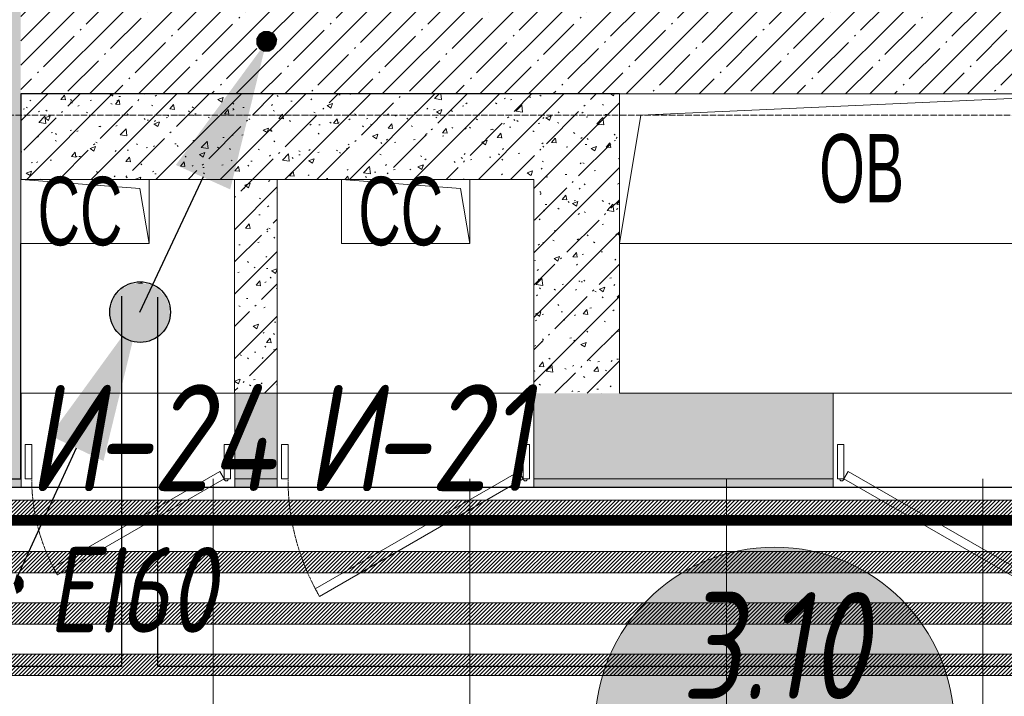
# Model space of a CAD drawing. Header units: millimetres. Extents: x -521669 to 178656, y -69521 to 500758.
# Tile 111 of 256: x -183655 to -181353, y 468655 to 470237. Entities that reach past the tile are written whole.
import ezdxf
from ezdxf import colors
from ezdxf.entities.mleader import LeaderData, LeaderLine
from ezdxf.enums import TextEntityAlignment as Align
from ezdxf.math import Vec2, Vec3

# ---------------------------------------------------------------- set-up
doc = ezdxf.new("R2010")
doc.units = ezdxf.units.MM
for name, pattern in [('( Hidden )', [0.375, 0.25, -0.125]), ('-D1-02х01', [3, 2, -1]), ('-D1-03x03', [6, 3, -3]), ('-D1d1-15x02', [19, 15, -2, 0, -2]), ('DASHDOT', [25.4, 12.7, -6.35, 0, -6.35])]:
    doc.linetypes.add(name, pattern=pattern)
doc.layers.get('Defpoints').update_dxf_attribs({"color": 31})
for name, color, linetype, lineweight in [('_0', 7, 'Continuous', 13), ('A-DETL-GENF', 7, 'Continuous', 5), ('A-DOOR', 7, 'Continuous', 5), ('A-DOOR-IDEN', 7, 'Continuous', 9), ('A-GENM-HDLN', 7, '-D1-03x03', 5), ('A-WALL', 7, 'Continuous', 5), ('A-WALL-FNSH', 8, 'Continuous', 5), ('dim_pot', 183, 'Continuous', 9), ('dim_razv', 93, 'DASHDOT', 9), ('I-WALL', 7, 'Continuous', 5), ('M-EQPM', 7, 'Continuous', 5), ('M-EQPM-IDEN', 7, 'Continuous', 5), ('ob_pomeshen', 62, 'Continuous', 13), ('pot', 183, 'Continuous', 15), ('pot sh', 183, 'Continuous', 15), ('S-GRID', 7, 'Continuous', 5)]:
    doc.layers.add(name, color=color, linetype=linetype, lineweight=lineweight)
doc.layers.add('PDF16_0', color=30, linetype='Continuous', true_color=0xff7f00)
doc.layers.add('PDF16_Выноски', color=7, linetype='Continuous')
doc.layers.add('PDF16_Стояк', color=5, linetype='Continuous')
doc.layers.add('pol', color=7, linetype='Continuous', lineweight=15, true_color=0x738991)
doc.layers.add('Сводный план', color=1, linetype='Continuous', lineweight=0, true_color=0xff0000)
doc.styles.add('Arial Narrow_4', font='txt', dxfattribs={"width": 0.75, "height": 200})
doc.styles.add('fl_iso paper', font='isocpeur.ttf', dxfattribs={"width": 0.8, "oblique": 10})
doc.styles.add('In tre', font='isocpeur.ttf', dxfattribs={"width": 0.8, "oblique": 10})
pattern_1 = [(45, (-192252.935, 459363.33), (-57.02463, 57.02463), []), (45, (-192195.91, 459363.33), (-57.02463, 57.02463), [100.806, -20.161, 3.353, -16.808])]
pattern_2 = [(45, (-192252.93, 459363.33), (-75.43415, 75.43415), [106.68, -17.78, 3.556, -17.78]), (45, (-192252.93, 459438.71), (-75.43415, 75.43415), []), (50, (-192252.93, 459363.33), (127.5292, -11.1576), [13.335, -146.685]), (355, (-192252.93, 459363.33), (-24.6697, 133.74), [10.668, -117.348]), (100.451, (-192242.31, 459362.4), (102.8597, 122.5818), [11.333, -124.663]), (46.184, (-192252.93, 459398.89), (189.7552, -29.4304), [20.002, -220.027]), (96.636, (-192237.12, 459396.43), (166.1822, 173.1996), [17, -186.995]), (351.184, (-192252.93, 459398.89), (166.184, 173.1976), [16.002, -176.022]), (21, (-192235.15, 459390), (106.13027, -71.586), [13.335, -146.685]), (326, (-192235.15, 459390), (43.2619, 128.9318), [10.668, -117.348]), (71.451, (-192226.31, 459384.03), (149.392, 57.34505), [11.333, -124.663]), (37.5, (-192252.935, 459363.327), (2.16223, 59.18836), [3.353, -112.573, 3.353, -115.773, -117.793]), (37.5, (-192252.935, 459363.327), (2.16223, 59.18836), [-235.052, 3.353, -114.44]), (7.5, (-192252.935, 459363.327), (46.77386, 70.12615), [3.353, -64.567, 3.353, -109.906, -44.894]), (7.5, (-192252.935, 459363.327), (46.77386, 70.12615), [-181.178, 3.353, -41.542]), (327.5, (-192292.584, 459363.327), (94.91367, -4.01009), [3.353, -41.097, 3.353, -135.331, -184.023]), (327.5, (-192292.584, 459363.327), (94.91367, -4.01009), [-183.134, 3.353, -180.67]), (317.5, (-192310.36, 459363.33), (103.69057, 17.7988), [3.353, -54.432, 3.353, -88.748, -130.683]), (317.5, (-192310.36, 459363.33), (103.69057, 17.7988), [-149.885, 3.353, -127.33])]

# ---------------------------------------------------------------- blocks, each defined once
blk = doc.blocks.new('помещение')
at = {"linetype": 'ByBlock', "true_color": 0xffffff}
h = blk.add_hatch(color=7, dxfattribs=at)
h.dxf.hatch_style = 1
edge = h.paths.add_edge_path()
edge.add_arc((0, 0), 420, 0, 360)
at = {"color": 0}
blk.add_line((-420, 0), (420, 0), dxfattribs=at)
blk.add_circle((0, 0), 420, dxfattribs=at)
at = {"linetype": 'ByBlock', "style": 'fl_iso paper', "oblique": 10, "width": 0.8}
for tag, p in [('TXT1', (0, 190)), ('TXT2', (0, -180))]:
    blk.add_attdef(tag, text='', height=250, dxfattribs=at).set_placement(p, align=Align.MIDDLE_CENTER)
blk = doc.blocks.new('jkhgfd345')
at = {"layer": 'PDF16_0', "lineweight": 25}
for points in [[(8885.8, 10177), (8885.8, 9311.3), (7296.2, 9311.3)], [(6942.7, 19556), (14188.1, 19556), (14188.1, 17521.8), (13775.3, 17521.8), (13775.3, 17352.5), (14393.4, 17352.5), (14393.4, 19556), (17907.1, 19556), (17907.1, 12359.3), (17907.1, 9309.1), (14514, 9311.3), (14514, 11521.1), (13622.9, 11521.1), (13622.9, 13256.7), (13307.5, 13256.7), (13307.5, 11521.1), (12839.8, 11521.1), (12839.8, 12585.8), (11578.2, 12585.8), (11578.2, 11178.2), (14027.2, 11178.2), (14027.2, 9311.3), (8970.5, 9311.3), (8970.5, 10174.9)]]:
    blk.add_lwpolyline(points, dxfattribs=at)
at = {"layer": 'PDF16_Выноски', "transparency": 33554559}
for points in [[(9224.5, 10771.8), (9207.5, 10790.8), (9201.2, 10780.2)], [(9201.2, 10780.2), (9201.2, 10765.4), (9224.5, 10771.8)], [(9218.1, 10797.2), (9224.5, 10771.8), (9207.5, 10790.8)], [(9230.8, 10797.2), (9218.1, 10797.2), (9224.5, 10771.8)], [(9224.5, 10771.8), (9243.5, 10790.8), (9230.8, 10797.2)], [(9249.9, 10778.1), (9224.5, 10771.8), (9243.5, 10790.8)], [(9247.8, 10765.4), (9249.9, 10778.1), (9224.5, 10771.8)], [(9201.2, 10765.4), (9224.5, 10771.8), (9207.5, 10754.8)], [(9224.5, 10771.8), (9207.5, 10754.8), (9218.1, 10748.5)], [(9218.1, 10748.5), (9230.8, 10748.5), (9224.5, 10771.8)], [(9230.8, 10748.5), (9224.5, 10771.8), (9241.4, 10754.8)], [(9224.5, 10771.8), (9241.4, 10754.8), (9247.8, 10765.4)], [(8633.9, 9503.9), (8650.9, 9520.8), (8640.3, 9527.2)], [(8657.2, 9510.2), (8633.9, 9503.9), (8650.9, 9520.8)], [(8657.2, 9497.5), (8657.2, 9510.2), (8633.9, 9503.9)], [(8640.3, 9480.6), (8633.9, 9503.9), (8650.9, 9486.9)], [(8633.9, 9503.9), (8650.9, 9486.9), (8657.2, 9497.5)]]:
    blk.add_solid(points, dxfattribs=at)
at = {"layer": 'PDF16_Стояк', "lineweight": 30}
for points in [[(9076.3, 10456.4), (8928.1, 10138.9)], [(8780, 9821.4), (8633.9, 9503.9)]]:
    blk.add_lwpolyline(points, dxfattribs=at)
at = {"layer": 'PDF16_Стояк', "lineweight": 25}
blk.add_circle((8929.2, 10139.9), 70.9, dxfattribs=at)
at = {"layer": 'PDF16_Стояк', "transparency": 33554559}
for points in [[(9224.5, 10771.8), (9139.8, 10426.7), (9012.8, 10483.9)], [(8900.6, 10202.4), (8964.1, 10198.1), (8894.3, 10198.1)], [(8907, 10204.5), (8957.8, 10202.4), (8900.6, 10202.4)], [(8957.8, 10202.4), (8900.6, 10202.4), (8964.1, 10198.1)], [(8913.3, 10206.6), (8951.4, 10204.5), (8907, 10204.5)], [(8951.4, 10204.5), (8907, 10204.5), (8957.8, 10202.4)], [(8919.7, 10206.6), (8945.1, 10206.6), (8913.3, 10206.6)], [(8945.1, 10206.6), (8913.3, 10206.6), (8951.4, 10204.5)], [(8932.4, 10208.7), (8936.6, 10206.6), (8919.7, 10206.6)], [(8936.6, 10206.6), (8919.7, 10206.6), (8945.1, 10206.6)], [(8871, 10177), (8991.6, 10170.6), (8866.8, 10170.6)], [(8873.1, 10181.2), (8987.4, 10177), (8871, 10177)], [(8987.4, 10177), (8871, 10177), (8991.6, 10170.6)], [(8879.5, 10185.4), (8983.2, 10181.2), (8873.1, 10181.2)], [(8983.2, 10181.2), (8873.1, 10181.2), (8987.4, 10177)], [(8883.7, 10191.8), (8978.9, 10185.4), (8879.5, 10185.4)], [(8978.9, 10185.4), (8879.5, 10185.4), (8983.2, 10181.2)], [(8887.9, 10196), (8974.7, 10191.8), (8883.7, 10191.8)], [(8974.7, 10191.8), (8883.7, 10191.8), (8978.9, 10185.4)], [(8894.3, 10198.1), (8970.5, 10196), (8887.9, 10196)], [(8970.5, 10196), (8887.9, 10196), (8974.7, 10191.8)], [(8964.1, 10198.1), (8894.3, 10198.1), (8970.5, 10196)], [(8862.5, 10157.9), (8998, 10151.6), (8860.4, 10151.6)], [(8864.6, 10164.3), (8995.9, 10157.9), (8862.5, 10157.9)], [(8995.9, 10157.9), (8862.5, 10157.9), (8998, 10151.6)], [(8866.8, 10170.6), (8993.8, 10164.3), (8864.6, 10164.3)], [(8993.8, 10164.3), (8864.6, 10164.3), (8995.9, 10157.9)], [(8991.6, 10170.6), (8866.8, 10170.6), (8993.8, 10164.3)], [(8928.1, 10138.9), (8843.5, 9791.7), (8718.6, 9851)], [(8860.4, 10151.6), (8998, 10145.2), (8858.3, 10145.2)], [(8998, 10145.2), (8858.3, 10145.2), (8998, 10138.9)], [(8858.3, 10145.2), (8998, 10138.9), (8858.3, 10138.9)], [(8998, 10138.9), (8858.3, 10138.9), (8998, 10132.5)], [(8858.3, 10138.9), (8998, 10132.5), (8858.3, 10132.5)], [(8998, 10132.5), (8858.3, 10132.5), (8998, 10124.1)], [(8858.3, 10132.5), (8998, 10124.1), (8860.4, 10124.1)], [(8998, 10151.6), (8860.4, 10151.6), (8998, 10145.2)], [(8998, 10124.1), (8860.4, 10124.1), (8995.9, 10117.7)], [(8860.4, 10124.1), (8995.9, 10117.7), (8862.5, 10117.7)], [(8995.9, 10117.7), (8862.5, 10117.7), (8993.8, 10111.4)], [(8862.5, 10117.7), (8993.8, 10111.4), (8864.6, 10111.4)], [(8993.8, 10111.4), (8864.6, 10111.4), (8991.6, 10105)], [(8864.6, 10111.4), (8991.6, 10105), (8866.8, 10105)], [(8991.6, 10105), (8866.8, 10105), (8987.4, 10100.8)], [(8866.8, 10105), (8987.4, 10100.8), (8871, 10100.8)], [(8987.4, 10100.8), (8871, 10100.8), (8983.2, 10094.4)], [(8871, 10100.8), (8983.2, 10094.4), (8873.1, 10094.4)], [(8983.2, 10094.4), (8873.1, 10094.4), (8978.9, 10090.2)], [(8873.1, 10094.4), (8978.9, 10090.2), (8879.5, 10090.2)], [(8978.9, 10090.2), (8879.5, 10090.2), (8974.7, 10086)], [(8879.5, 10090.2), (8974.7, 10086), (8883.7, 10086)], [(8974.7, 10086), (8883.7, 10086), (8970.5, 10081.7)], [(8883.7, 10086), (8970.5, 10081.7), (8887.9, 10081.7)], [(8970.5, 10081.7), (8887.9, 10081.7), (8964.1, 10077.5)], [(8887.9, 10081.7), (8964.1, 10077.5), (8894.3, 10077.5)], [(8964.1, 10077.5), (8894.3, 10077.5), (8957.8, 10075.4)], [(8894.3, 10077.5), (8957.8, 10075.4), (8900.6, 10075.4)], [(8957.8, 10075.4), (8900.6, 10075.4), (8951.4, 10071.1)], [(8900.6, 10075.4), (8951.4, 10071.1), (8907, 10071.1)], [(8951.4, 10071.1), (8907, 10071.1), (8945.1, 10071.1)], [(8907, 10071.1), (8945.1, 10071.1), (8913.3, 10071.1)], [(8913.3, 10071.1), (8919.7, 10069), (8936.6, 10069)], [(8913.3, 10071.1), (8945.1, 10071.1), (8936.6, 10069)], [(8919.7, 10069), (8936.6, 10069), (8932.4, 10069)]]:
    blk.add_solid(points, dxfattribs=at)
blk = doc.blocks.new('A_MEQ_DoorWall - ОВ-7391808-50_AS_M_L34')
at = {"layer": 'A-DOOR'}
for p, q in [((-5.6, 587.5), (-850, 100)), ((4.4, 570.2), (-5.6, 587.5)), ((245.6, 570.2), (255.6, 587.5)), ((255.6, 587.5), (1100, 100)), ((-840, 82.7), (4.4, 570.2)), ((1090, 82.7), (245.6, 570.2)), ((-875, 100), (-875, -100)), ((-850, 100), (-865, 100)), ((-865, 100), (-865, 20)), ((-850, 20), (-850, 100)), ((-850, 100), (-840, 82.7)), ((1100, 100), (1090, 82.7)), ((1115, 100), (1100, 100)), ((1100, 100), (1100, 20)), ((1115, 20), (1115, 100)), ((1125, 100), (1125, -100)), ((-865, 20), (-850, 20)), ((1100, 20), (1115, 20))]:
    blk.add_line(p, q, dxfattribs=at)
at = {"layer": 'A-DOOR', "linetype": '-D1-02х01'}
for centre, start, end in [((-850, 100), 360, 30), ((1100, 100), 150, 180)]:
    blk.add_arc(centre, 975, start, end, dxfattribs=at)
at = {"layer": 'A-DOOR'}
for centre in [(-855, 100), (1105, 100)]:
    blk.add_arc(centre, 5, 0, 180, dxfattribs=at)
blk = doc.blocks.new('A_MEQ_OpeningShaft-Rectangular - СС-5234638-50_AS_M_L34')
at = {"layer": 'A-DETL-GENF'}
for p, q in [((0, 150), (300, 150)), ((21.4, 21.4), (0, 150)), ((0, 150), (300, 150)), ((0, 0), (0, 150)), ((0, 150), (21.4, 21.4)), ((300, 150), (300, 0)), ((300, 0), (300, 150)), ((300, 0), (0, 0)), ((300, 0), (21.4, 21.4)), ((21.4, 21.4), (300, 0))]:
    blk.add_line(p, q, dxfattribs=at)
at = {"layer": 'A-GENM-HDLN'}
for p, q in [((0, 150), (0, 0)), ((300, 150), (0, 150)), ((300, 0), (300, 150)), ((0, 0), (300, 0))]:
    blk.add_line(p, q, dxfattribs=at)
blk = doc.blocks.new('A_MEQ_OpeningShaft-Rectangular - ОВ-5047632-50_AS_M_L34')
at = {"layer": 'A-DETL-GENF'}
for p, q in [((1150, 0), (0, 0)), ((0, 0), (0, -350)), ((50, -50), (1150, 0)), ((1150, 0), (1150, -350)), ((0, -350), (50, -50)), ((0, -350), (1150, -350))]:
    blk.add_line(p, q, dxfattribs=at)
at = {"layer": 'A-GENM-HDLN'}
for p, q in [((1150, 0), (0, 0)), ((0, 0), (0, -350)), ((1150, -350), (1150, 0)), ((0, -350), (1150, -350))]:
    blk.add_line(p, q, dxfattribs=at)
blk = doc.blocks.new('A_MEQ_DoorWall - ОВ-7391856-50_AS_M_L34')
at = {"layer": 'A-DOOR'}
for p, q in [((326.3, 375), (-150, 100)), ((336.3, 357.7), (326.3, 375)), ((-140, 82.7), (336.3, 357.7)), ((-175, 100), (-175, -100)), ((-150, 100), (-165, 100)), ((-165, 100), (-165, 20)), ((-150, 20), (-150, 100)), ((-150, 100), (-140, 82.7)), ((415, 100), (400, 100)), ((400, 100), (400, 20)), ((415, 20), (415, 100)), ((425, 100), (425, -100)), ((-165, 20), (-150, 20)), ((400, 20), (415, 20))]:
    blk.add_line(p, q, dxfattribs=at)
at = {"layer": 'A-DOOR', "linetype": '-D1-02х01'}
blk.add_arc((-150, 100), 550, 360, 30, dxfattribs=at)
at = {"layer": 'A-DOOR'}
blk.add_arc((-155, 100), 5, 0, 180, dxfattribs=at)
blk = doc.blocks.new('A_MEQ_DoorWall - ОВ-7391898-50_AS_M_L34')
at = {"layer": 'A-DOOR'}
for p, q in [((289.7, 325), (-100, 100)), ((299.7, 307.7), (289.7, 325)), ((-90, 82.7), (299.7, 307.7)), ((-125, 100), (-125, -100)), ((-100, 100), (-115, 100)), ((-115, 100), (-115, 20)), ((-100, 20), (-100, 100)), ((-100, 100), (-90, 82.7)), ((365, 100), (350, 100)), ((350, 100), (350, 20)), ((365, 20), (365, 100)), ((375, 100), (375, -100)), ((-115, 20), (-100, 20)), ((350, 20), (365, 20))]:
    blk.add_line(p, q, dxfattribs=at)
at = {"layer": 'A-DOOR', "linetype": '-D1-02х01'}
blk.add_arc((-100, 100), 450, 360, 30, dxfattribs=at)
at = {"layer": 'A-DOOR'}
blk.add_arc((-105, 100), 5, 0, 180, dxfattribs=at)

msp = doc.modelspace()

# ---------------------------------------------------------------- hatches: boundary and pattern name
at = {"layer": '_0', "transparency": 33554534}
h = msp.add_hatch(color=252, dxfattribs=at)
h.dxf.hatch_style = 1
h.paths.add_polyline_path([(-154802.1, 458862.5), (-192753.7, 458862.5), (-192753.7, 488814.1), (-154802.1, 488814.1)])
h.paths.add_polyline_path([(-166902.9, 480313.3), (-166902.9, 478313.3), (-169852.9, 478313.3), (-169852.9, 469363.3), (-163702.9, 469363.3), (-163702.9, 467363.3), (-183952.9, 467363.3), (-183952.9, 467363.3), (-186002.9, 467363.3), (-186002.9, 469363.3), (-183852.9, 469363.3), (-183852.9, 473413.3), (-179002.9, 473413.3), (-179002.9, 471913.3), (-177352.9, 471913.3), (-177352.9, 478313.3), (-185752.9, 478313.3), (-185752.9, 480313.3), (-182952.9, 480313.3), (-166902.9, 480313.3)], flags=16)
at = {"layer": 'A-WALL'}
h = msp.add_hatch(dxfattribs=at)
h.set_pattern_fill('FP_1', color=256, style=0, pattern_type=2)
h.set_pattern_definition(pattern_1)
h.paths.add_polyline_path([(-183852.9, 469163.3), (-183652.9, 469163.3), (-183652.9, 478513.3), (-183852.9, 478513.3), (-183852.9, 469208.1)])
h = msp.add_hatch(dxfattribs=at)
h.set_pattern_fill('FP_1', color=256, style=0, pattern_type=2)
h.set_pattern_definition(pattern_1)
h.paths.add_polyline_path([(-179202.9, 470063.3), (-179002.9, 470063.3), (-179002.9, 470263.3), (-183652.9, 470263.3), (-183652.9, 470063.3), (-179731.4, 470063.3)])
at = {"layer": 'I-WALL'}
h = msp.add_hatch(dxfattribs=at)
h.set_pattern_fill('FP_23', color=256, style=0, pattern_type=2)
h.set_pattern_definition(pattern_2)
h.paths.add_polyline_path([(-183652.9, 469863.3), (-182452.9, 469863.3), (-182452.9, 470063.3), (-183652.9, 470063.3), (-183652.9, 469954.2)])
h = msp.add_hatch(dxfattribs=at)
h.set_pattern_fill('FP_23', color=256, style=0, pattern_type=2)
h.set_pattern_definition(pattern_2)
h.paths.add_polyline_path([(-182383.2, 469363.3), (-182252.9, 469363.3), (-182252.9, 470063.3), (-182452.9, 470063.3), (-182452.9, 469363.3)])
h = msp.add_hatch(dxfattribs=at)
h.set_pattern_fill('FP_23', color=256, style=0, pattern_type=2)
h.set_pattern_definition(pattern_2)
h.paths.add_polyline_path([(-183152.2, 469363.3), (-183052.9, 469363.3), (-183052.9, 469863.3), (-183152.9, 469863.3), (-183152.9, 469363.3)])
h = msp.add_hatch(dxfattribs=at)
h.set_pattern_fill('FP_23', color=256, style=0, pattern_type=2)
h.set_pattern_definition(pattern_2)
h.paths.add_polyline_path([(-183102.9, 469163.3), (-183052.9, 469163.3), (-183052.9, 469363.3), (-183152.2, 469363.3), (-183152.2, 469163.3)])
h.paths.add_polyline_path([(-182352.9, 469163.3), (-181752.9, 469163.3), (-181752.9, 469363.3), (-182452.9, 469363.3), (-182452.9, 469163.3), (-182383.2, 469163.3)])
h.paths.add_polyline_path([(-179002.9, 469163.3), (-179002.9, 469363.3), (-179752.9, 469363.3), (-179752.9, 469163.3), (-179142.1, 469163.3)])
at = {"layer": 'I-WALL', "true_color": 0xf5f3ef}
for points in [[(-183752.9, 469143.3), (-183652.9, 469143.3), (-183652.9, 469163.3), (-183752.9, 469163.3)], [(-183102.9, 469143.3), (-183102.9, 469163.3), (-183152.2, 469163.3), (-183152.2, 469143.3)]]:
    msp.add_hatch(color=7, dxfattribs=at).paths.add_polyline_path(points)
h = msp.add_hatch(color=7, dxfattribs=at)
h.paths.add_polyline_path([(-183102.9, 469143.3), (-183052.9, 469143.3), (-183052.9, 469163.3), (-183102.9, 469163.3)])
h.paths.add_polyline_path([(-182383.2, 469143.3), (-182352.9, 469143.3), (-182352.9, 469163.3), (-182452.9, 469163.3), (-182452.9, 469143.3)])
h = msp.add_hatch(color=7, dxfattribs=at)
h.paths.add_polyline_path([(-179142.1, 469143.3), (-179002.9, 469143.3), (-179002.9, 469163.3), (-179752.9, 469163.3), (-179752.9, 469143.3), (-179436.7, 469143.3)])
h.paths.add_polyline_path([(-182088.5, 469143.3), (-181752.9, 469143.3), (-181752.9, 469163.3), (-182352.9, 469163.3), (-182352.9, 469143.3)])

# ---------------------------------------------------------------- linework, layer by layer
at = {"layer": 'A-WALL', "lineweight": 25}
for p, q in [((-182252.9, 470063.3), (-183652.9, 470063.3)), ((-183652.9, 470063.3), (-183652.9, 469863.3)), ((-183652.9, 469163.3), (-183652.9, 469713.3)), ((-183652.9, 469363.3), (-183652.9, 469163.3)), ((-183852.9, 469163.3), (-183652.9, 469163.3))]:
    msp.add_line(p, q, dxfattribs=at)
at = {"layer": 'A-WALL', "lineweight": 9}
for p, q in [((-183352.9, 469863.3), (-183152.9, 469863.3)), ((-183152.9, 469863.3), (-183152.9, 469363.3)), ((-183052.9, 469863.3), (-182902.9, 469863.3)), ((-183052.9, 469363.3), (-183052.9, 469863.3)), ((-182602.9, 469863.3), (-182452.9, 469863.3)), ((-182452.9, 469863.3), (-182452.9, 469363.3)), ((-182252.9, 469363.3), (-182252.9, 469713.3)), ((-183652.2, 469363.3), (-183652.9, 469363.3)), ((-183652.2, 469163.3), (-183652.2, 469363.3)), ((-183152.9, 469363.3), (-183152.2, 469363.3)), ((-183152.2, 469363.3), (-183152.2, 469163.3)), ((-183052.9, 469163.3), (-183052.9, 469363.3)), ((-182452.9, 469363.3), (-182452.9, 469163.3)), ((-181752.9, 469363.3), (-182252.9, 469363.3)), ((-181752.9, 469163.3), (-181752.9, 469363.3)), ((-183652.9, 469163.3), (-183652.2, 469163.3)), ((-183152.2, 469163.3), (-183052.9, 469163.3)), ((-182452.9, 469163.3), (-181752.9, 469163.3))]:
    msp.add_line(p, q, dxfattribs=at)
at = {"layer": 'A-WALL'}
for p, q in [((-183052.9, 469863.3), (-183152.9, 469863.3)), ((-183152.2, 469363.3), (-183052.9, 469363.3))]:
    msp.add_line(p, q, dxfattribs=at)
at = {"layer": 'A-WALL-FNSH'}
for p, q in [((-183652.2, 469143.3), (-183652.2, 469163.3)), ((-183152.2, 469163.3), (-183152.2, 469143.3)), ((-183052.9, 469143.3), (-183052.9, 469163.3)), ((-182452.9, 469163.3), (-182452.9, 469143.3)), ((-181752.9, 469143.3), (-181752.9, 469163.3)), ((-184652.9, 469143.3), (-183652.2, 469143.3)), ((-183152.2, 469143.3), (-183052.9, 469143.3)), ((-182452.9, 469143.3), (-181752.9, 469143.3))]:
    msp.add_line(p, q, dxfattribs=at)
at = {"layer": 'Defpoints'}
msp.add_lwpolyline([(-184652.9, 469143.3), (-178982.9, 469143.3), (-178982.9, 470263.3), (-179152.9, 470263.3), (-179152.9, 471713.3), (-178802.9, 471713.3), (-178802.9, 471863.3), (-177372.9, 471863.3), (-177372.9, 469143.3), (-174582.9, 469143.3), (-174582.9, 469315.6), (-172622.9, 469315.3), (-172622.9, 469143.1), (-165352.9, 469143.2)], dxfattribs=at)
at = {"layer": 'I-WALL'}
for p, q in [((-183652.2, 469363.3), (-183152.9, 469363.3)), ((-183052.9, 469363.3), (-182452.9, 469363.3)), ((-181752.9, 469363.3), (-179752.9, 469363.3)), ((-183152.2, 469143.3), (-183652.2, 469143.3)), ((-182452.9, 469143.3), (-183052.9, 469143.3)), ((-179752.9, 469143.3), (-181752.9, 469143.3))]:
    msp.add_line(p, q, dxfattribs=at)
at = {"layer": 'S-GRID', "linetype": '-D1d1-15x02'}
msp.add_line((-195297, 470013.3), (-153546.3, 470013.3), dxfattribs=at)

# ---------------------------------------------------------------- block references
at = {"layer": 'A-DOOR', "color": 8, "true_color": 0x7f7f7f, "rotation": 180}
for name, p in [('A_MEQ_DoorWall - ОВ-7391898-50_AS_M_L34', (-183277.2, 469263.3)), ('A_MEQ_DoorWall - ОВ-7391856-50_AS_M_L34', (-182627.9, 469263.3)), ('A_MEQ_DoorWall - ОВ-7391808-50_AS_M_L34', (-180627.9, 469263.3))]:
    msp.add_blockref(name, p, dxfattribs=at)
at = {"layer": 'M-EQPM'}
msp.add_blockref('A_MEQ_OpeningShaft-Rectangular - ОВ-5047632-50_AS_M_L34', (-182252.9, 470063.3), dxfattribs=at)
at = {"layer": 'M-EQPM', "rotation": 180}
for p in [(-183352.9, 469863.3), (-182602.9, 469863.3)]:
    msp.add_blockref('A_MEQ_OpeningShaft-Rectangular - СС-5234638-50_AS_M_L34', p, dxfattribs=at)

# ---------------------------------------------------------------- texts
at = {"layer": 'A-DOOR-IDEN', "lineweight": 5, "attachment_point": 1, "style": 'fl_iso paper'}
for s, insert, char_height, width in [('-24', (-183482.1, 469384.3), 250, 372.785), ('-21', (-182832.1, 469384.3), 250, 372.785), ('И', (-183635.9, 469384.3), 250, 186.392), ('И', (-182985.9, 469384.3), 250, 186.392), ('EI60', (-183588.7, 469003.6), 200, 444.937)]:
    msp.add_mtext(s, dxfattribs=dict(at, insert=insert, char_height=char_height, width=width))
at = {"layer": 'M-EQPM-IDEN', "char_height": 160, "attachment_point": 1, "style": 'Arial Narrow_4'}
for s, insert, width in [('ОВ', (-181785.9, 469969.4), 246.519), ('СС', (-183613.5, 469869.4), 252.532), ('СС', (-182863.5, 469869.4), 252.532)]:
    msp.add_mtext(s, dxfattribs=dict(at, insert=insert, width=width))

# ---------------------------------------------------------------- next in the draw order: leaders
at = {"layer": 'dim_pot', "color": 0, "linetype": 'ByBlock'}
ml = msp.add_multileader_mtext('Standard', dxfattribs=at)
ml.set_content('Подвесной потолок ГКЛ', style='In tre')
ml.set_leader_properties()
ml.build(insert=Vec2(0, 0))
ml.multileader.update_dxf_attribs({"text_left_attachment_type": 6, "text_right_attachment_type": 6, "dogleg_length": 1, "arrow_head_size": 0, "scale": 50})
ctx = ml.context
ctx.base_point, ctx.scale, ctx.char_height, ctx.arrow_head_size, ctx.landing_gap_size, ctx.plane_origin = Vec3(-108467.6, 465989), 50, 200, 0, 4.5, Vec3(-117406.3, 470828.9)
ctx.left_attachment, ctx.right_attachment, ctx.text_align_type = 6, 6, 2
notes = []
notes.append((ctx, [(0, (1, 1, 0), (-108517.6, 465989), (1, 0), 50, [(1, [(-109346.6, 469626.6)], 0, [])])]))
ctx.mtext.insert, ctx.mtext.width, ctx.mtext.defined_height, ctx.mtext.alignment, ctx.mtext.flow_direction = Vec3(-106075.8, 466229), 2609.327, 696.6, 3, 5
ctx.mtext.has_bg_fill, ctx.mtext.bg_color, ctx.mtext.bg_scale_factor, ctx.mtext.bg_transparency, ctx.mtext.use_window_bg_color = 1, -1027028792, 1.5, 0, 1
for ctx, leaders in notes:
    for number, flags, end, landing, length, lines in leaders:
        leader = LeaderData()
        leader.index, (leader.has_last_leader_line, leader.has_dogleg_vector, leader.attachment_direction) = number, flags
        leader.last_leader_point, leader.dogleg_vector, leader.dogleg_length = Vec3(end), Vec3(landing), length
        for number, points, colour, breaks in lines:
            line = LeaderLine()
            line.index, line.vertices, line.color, line.breaks = number, Vec3.list(points), colors.encode_raw_color(colour), breaks
            leader.lines.append(line)
        ctx.leaders.append(leader)

# ---------------------------------------------------------------- next in the draw order: leaders
ml = msp.add_multileader_mtext('Standard', dxfattribs=at)
ml.set_content('Лючок 500х500 для обслуживания модулей управления клапанами, расположение уточнить по месту', style='In tre')
ml.set_leader_properties()
ml.build(insert=Vec2(0, 0))
ml.multileader.update_dxf_attribs({"text_left_attachment_type": 6, "text_right_attachment_type": 6, "dogleg_length": 1, "arrow_head_size": 0, "scale": 50})
ctx = ml.context
ctx.base_point, ctx.scale, ctx.char_height, ctx.arrow_head_size, ctx.landing_gap_size, ctx.plane_origin = Vec3(-114915.5, 465707.8), 50, 200, 0, 4.5, Vec3(-111550.5, 470825.2)
ctx.left_attachment, ctx.right_attachment, ctx.text_align_type = 6, 6, 2
notes = []
notes.append((ctx, [(1, (1, 1, 0), (-111338.8, 465707.8), (-1, 0), 50, [(1, [(-110457.4, 469613.3)], 0, [])])]))
ctx.mtext.insert, ctx.mtext.width, ctx.mtext.defined_height, ctx.mtext.alignment, ctx.mtext.flow_direction = Vec3(-111393.3, 465967.8), 3637.528, 407.5, 3, 5
ctx.mtext.has_bg_fill, ctx.mtext.bg_color, ctx.mtext.bg_scale_factor, ctx.mtext.bg_transparency, ctx.mtext.use_window_bg_color = 1, -1027028792, 1.5, 0, 1
for ctx, leaders in notes:
    for number, flags, end, landing, length, lines in leaders:
        leader = LeaderData()
        leader.index, (leader.has_last_leader_line, leader.has_dogleg_vector, leader.attachment_direction) = number, flags
        leader.last_leader_point, leader.dogleg_vector, leader.dogleg_length = Vec3(end), Vec3(landing), length
        for number, points, colour, breaks in lines:
            line = LeaderLine()
            line.index, line.vertices, line.color, line.breaks = number, Vec3.list(points), colors.encode_raw_color(colour), breaks
            leader.lines.append(line)
        ctx.leaders.append(leader)

# ---------------------------------------------------------------- next in the draw order: hatches: boundary and pattern name
at = {"layer": 'pot sh', "linetype": 'ByBlock', "lineweight": 0, "true_color": 0x91caaf}
h = msp.add_hatch(dxfattribs=at)
h.set_pattern_fill('ANSI31', color=253, scale=2, angle=180)
h.set_pattern_definition([(225, (-232889.5126, 459363.327), (4.49012806, -4.49012806), [])])
h.paths.add_polyline_path([(-185782.9, 469113.3), (-163922.9, 469113.3), (-163922.9, 469063.3), (-185782.9, 469063.3)])
h = msp.add_hatch(dxfattribs=at)
h.set_pattern_fill('ANSI31', color=253, scale=2, angle=180)
h.set_pattern_definition([(225, (-232889.5126, 459243.327), (4.49012806, -4.49012806), [])])
h.paths.add_polyline_path([(-185782.9, 468993.3), (-163922.9, 468993.3), (-163922.9, 468943.3), (-185782.9, 468943.3)])
h = msp.add_hatch(dxfattribs=at)
h.set_pattern_fill('ANSI31', color=253, scale=2, angle=180)
h.set_pattern_definition([(225, (-232889.5126, 459123.327), (4.49012806, -4.49012806), [])])
h.paths.add_polyline_path([(-185782.9, 468873.3), (-163922.9, 468873.3), (-163922.9, 468823.3), (-185782.9, 468823.3)])
h = msp.add_hatch(dxfattribs=at)
h.set_pattern_fill('ANSI31', color=253, scale=2, angle=180)
h.set_pattern_definition([(225, (-232889.5126, 459003.327), (4.49012806, -4.49012806), [])])
h.paths.add_polyline_path([(-185782.9, 468753.3), (-163922.9, 468753.3), (-163922.9, 468703.3), (-185782.9, 468703.3)])

# ---------------------------------------------------------------- next in the draw order: linework, layer by layer
at = {"layer": 'pot'}
msp.add_lwpolyline([(-185782.9, 467583.3), (-185782.9, 468293.3), (-185782.9, 468293.3), (-185782.9, 469143.3), (-163922.9, 469143.3), (-163922.9, 467583.3), (-184222.9, 467583.3), (-184222.9, 467583.3)], close=True, dxfattribs=at)
at = {"layer": 'pot sh'}
for points in [[(-185782.9, 469113.3), (-163922.9, 469113.3), (-163922.9, 469063.3), (-185782.9, 469063.3)], [(-185782.9, 468993.3), (-163922.9, 468993.3), (-163922.9, 468943.3), (-185782.9, 468943.3)], [(-185782.9, 468873.3), (-163922.9, 468873.3), (-163922.9, 468823.3), (-185782.9, 468823.3)], [(-185782.9, 468753.3), (-163922.9, 468753.3), (-163922.9, 468703.3), (-185782.9, 468703.3)]]:
    msp.add_lwpolyline(points, close=True, dxfattribs=at)

# ---------------------------------------------------------------- next in the draw order: leaders
at = {"layer": 'dim_pot', "color": 0, "linetype": 'ByBlock'}
ml = msp.add_multileader_mtext('Standard', dxfattribs=at)
ml.set_content('Подвесной потолок ГКЛ', style='In tre')
ml.set_leader_properties()
ml.build(insert=Vec2(0, 0))
ml.multileader.update_dxf_attribs({"text_left_attachment_type": 6, "text_right_attachment_type": 6, "dogleg_length": 1, "arrow_head_size": 0, "scale": 50})
ctx = ml.context
ctx.base_point, ctx.scale, ctx.char_height, ctx.arrow_head_size, ctx.landing_gap_size, ctx.plane_origin = Vec3(-172363.3, 465989), 50, 200, 0, 4.5, Vec3(-181302, 470828.9)
ctx.left_attachment, ctx.right_attachment, ctx.text_align_type = 6, 6, 2
notes = []
notes.append((ctx, [(0, (1, 1, 0), (-172413.3, 465989), (1, 0), 50, [(1, [(-173242.3, 469626.6)], 0, [])])]))
ctx.mtext.insert, ctx.mtext.width, ctx.mtext.defined_height, ctx.mtext.alignment, ctx.mtext.flow_direction = Vec3(-169971.5, 466229), 2609.327, 696.6, 3, 5
ctx.mtext.has_bg_fill, ctx.mtext.bg_color, ctx.mtext.bg_scale_factor, ctx.mtext.bg_transparency, ctx.mtext.use_window_bg_color = 1, -1027028792, 1.5, 0, 1
for ctx, leaders in notes:
    for number, flags, end, landing, length, lines in leaders:
        leader = LeaderData()
        leader.index, (leader.has_last_leader_line, leader.has_dogleg_vector, leader.attachment_direction) = number, flags
        leader.last_leader_point, leader.dogleg_vector, leader.dogleg_length = Vec3(end), Vec3(landing), length
        for number, points, colour, breaks in lines:
            line = LeaderLine()
            line.index, line.vertices, line.color, line.breaks = number, Vec3.list(points), colors.encode_raw_color(colour), breaks
            leader.lines.append(line)
        ctx.leaders.append(leader)

# ---------------------------------------------------------------- next in the draw order: leaders
ml = msp.add_multileader_mtext('Standard', dxfattribs=at)
ml.set_content('Лючок 500х500 для обслуживания модулей управления клапанами, расположение уточнить по месту', style='In tre')
ml.set_leader_properties()
ml.build(insert=Vec2(0, 0))
ml.multileader.update_dxf_attribs({"text_left_attachment_type": 6, "text_right_attachment_type": 6, "dogleg_length": 1, "arrow_head_size": 0, "scale": 50})
ctx = ml.context
ctx.base_point, ctx.scale, ctx.char_height, ctx.arrow_head_size, ctx.landing_gap_size, ctx.plane_origin = Vec3(-178811.2, 465707.8), 50, 200, 0, 4.5, Vec3(-175446.2, 470825.2)
ctx.left_attachment, ctx.right_attachment, ctx.text_align_type = 6, 6, 2
notes = []
notes.append((ctx, [(1, (1, 1, 0), (-175234.5, 465707.8), (-1, 0), 50, [(1, [(-174353.1, 469613.3)], 0, [])])]))
ctx.mtext.insert, ctx.mtext.width, ctx.mtext.defined_height, ctx.mtext.alignment, ctx.mtext.flow_direction = Vec3(-175289, 465967.8), 3637.528, 407.5, 3, 5
ctx.mtext.has_bg_fill, ctx.mtext.bg_color, ctx.mtext.bg_scale_factor, ctx.mtext.bg_transparency, ctx.mtext.use_window_bg_color = 1, -1027028792, 1.5, 0, 1
for ctx, leaders in notes:
    for number, flags, end, landing, length, lines in leaders:
        leader = LeaderData()
        leader.index, (leader.has_last_leader_line, leader.has_dogleg_vector, leader.attachment_direction) = number, flags
        leader.last_leader_point, leader.dogleg_vector, leader.dogleg_length = Vec3(end), Vec3(landing), length
        for number, points, colour, breaks in lines:
            line = LeaderLine()
            line.index, line.vertices, line.color, line.breaks = number, Vec3.list(points), colors.encode_raw_color(colour), breaks
            leader.lines.append(line)
        ctx.leaders.append(leader)

# ---------------------------------------------------------------- next in the draw order: linework, layer by layer
at = {"layer": 'dim_razv', "color": 1, "linetype": '( Hidden )', "ltscale": 10, "true_color": 0xff0a0a, "const_width": 25}
msp.add_lwpolyline([(-184647.6, 469066.4), (-178921.8, 469065.6)], dxfattribs=at)
at = {"layer": 'pol'}
for points in [[(-183202.9, 469163.3), (-183202.9, 468339.2), (-183802.9, 468339.2), (-183802.9, 469163.3)], [(-182602.9, 469163.3), (-182602.9, 468339.2), (-183202.9, 468339.2), (-183202.9, 469163.3)], [(-182002.9, 469163.3), (-182002.9, 468339.2), (-182602.9, 468339.2), (-182602.9, 469163.3)], [(-181402.9, 469163.3), (-181402.9, 468339.2), (-182002.9, 468339.2), (-182002.9, 469163.3)], [(-180802.9, 469163.3), (-180802.9, 468339.2), (-181402.9, 468339.2), (-181402.9, 469163.3)]]:
    msp.add_lwpolyline(points, dxfattribs=at)

# ---------------------------------------------------------------- next in the draw order: block references
at = {"layer": 'ob_pomeshen'}
msp.add_blockref('помещение', (-181889.9, 468583.3), dxfattribs=at).add_auto_attribs({'TXT1': '3.10', 'TXT2': '39.8'})
at = {"layer": 'Сводный план'}
msp.add_blockref('jkhgfd345', (-192302.9, 459413.3), dxfattribs=at)

doc.saveas('drawing.dxf')
